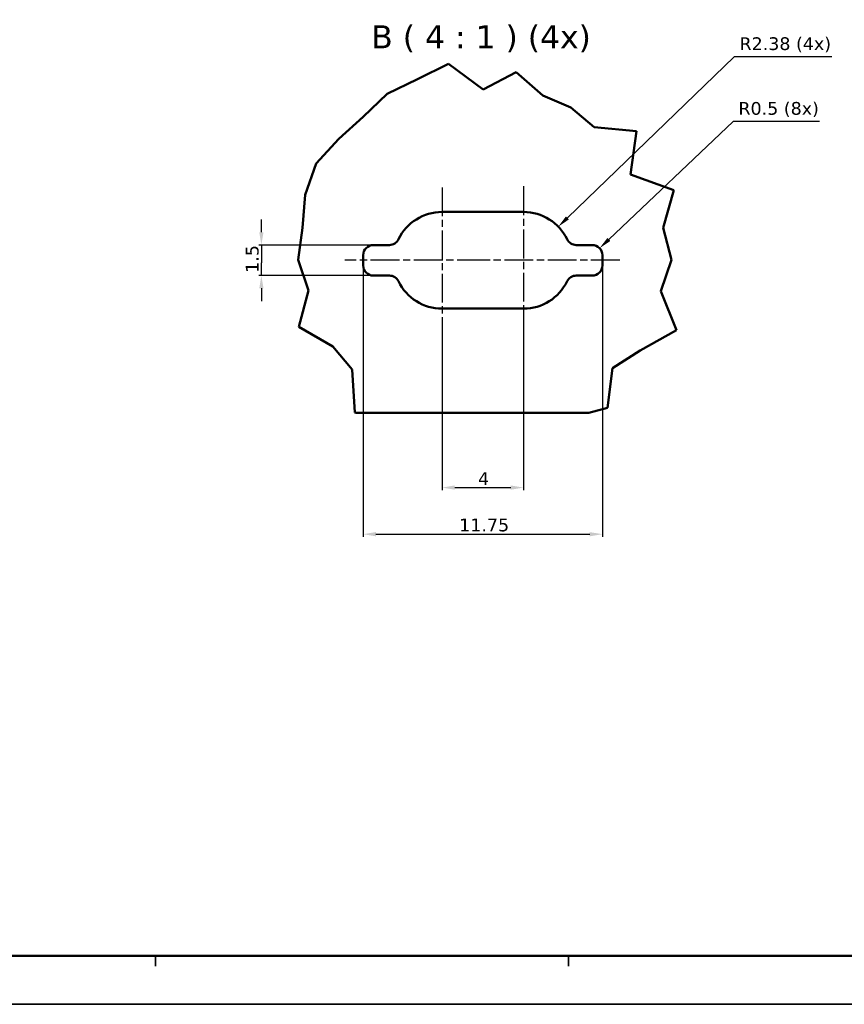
# Model space of a CAD drawing. Header units: millimetres. Extents: x 0 to 841, y 0 to 590.
# Tile 5 of 26: x 237 to 399, y 0 to 194. Entities that reach past the tile are written whole.
import ezdxf

# ---------------------------------------------------------------- set-up
doc = ezdxf.new("R2010")
doc.units = ezdxf.units.MM
doc.linetypes.add('CHAIN', pattern=[0.3543, 0.2362, -0.0295, 0.0591, -0.0295])
doc.linetypes.add('LONG_DASH_DOTTED', pattern=[0.3001, 0.2362, -0.0295, 0.0049, -0.0295])
doc.layers.get('0').update_dxf_attribs({"lineweight": 25})
for name, color, linetype, lineweight in [('Break Lines(ISO)', 7, 'Continuous', 50), ('Center Mark(ISO)', 7, 'LONG_DASH_DOTTED', 25), ('Dimensions(ISO)', 7, 'Continuous', 25), ('Sketch Geometry(ISO)', 7, 'Continuous', 50), ('Symbols(ISO)', 7, 'Continuous', 25), ('Visible Edges(ISO)', 7, 'Continuous', 50)]:
    doc.layers.add(name, color=color, linetype=linetype, lineweight=lineweight)
doc.styles.add('Philips-dimensions', font='verdana.ttf')
doc.styles.add('Philips-tekstBigText', font='verdana.ttf')
doc.dimstyles.new('Philips-Oss', dxfattribs={"dimtxt": 2.5, "dimasz": 2.5, "dimexe": 0.5, "dimexo": 0, "dimgap": 0.5, "dimtad": 1, "dimtoh": 1, "dimrnd": 1e-08, "dimdsep": 46, "dimtxsty": 'Philips-dimensions', "dimcen": 0.09, "dimdle": 10, "dimclrd": 7, "dimclre": 7, "dimclrt": 7, "dimazin": 2, "dimtfac": 1, "dimtmove": 0, "dimatfit": 3, "dimfxl": 1, "dimtolj": 1, "dimlwd": 25, "dimlwe": 25, "dimarcsym": 0})

# ---------------------------------------------------------------- blocks, each defined once
blk = doc.blocks.new('Borders A1')
at = {"layer": 'Sketch Geometry(ISO)', "color": 1, "linetype": 'Continuous', "lineweight": 50, "true_color": 0xff0000}
blk.add_line((20, 10), (831, 10), dxfattribs=at)
at = {"layer": 'Sketch Geometry(ISO)', "color": 7, "linetype": 'Continuous', "lineweight": 35}
for p, q in [((263.3, 8), (263.3, 10)), ((344.4, 8), (344.4, 10)), ((0.5, 0.5), (840.5, 0.5))]:
    blk.add_line(p, q, dxfattribs=at)
blk = doc.blocks.new('*D41')
at = {"layer": 'Defpoints', "color": 0, "linetype": 'Continuous', "transparency": 16777216}
for p in [(342.41, 153.34), (335.58, 146.73)]:
    blk.add_point(p, dxfattribs=at)
at = {"layer": 'Dimensions(ISO)', "color": 7, "linetype": 'Continuous', "lineweight": 25, "transparency": 16777216}
for p, q in [((376.94, 186.75), (344.21, 155.07)), ((396.13, 186.75), (376.94, 186.75))]:
    blk.add_line(p, q, dxfattribs=at)
at = {"layer": 'Dimensions(ISO)', "color": 7, "linetype": 'Continuous', "transparency": 16777216}
blk.add_solid([(343.92, 155.37), (344.5, 154.77), (342.41, 153.34)], dxfattribs=at)
at = {"layer": 'Dimensions(ISO)', "color": 7, "linetype": 'Continuous', "lineweight": 25, "transparency": 16777216, "insert": (378.01, 190.56), "char_height": 2.5, "attachment_point": 1, "style": 'Philips-dimensions'}
blk.add_mtext('\\A1;\\fVerdana|b0|i0;\\H2.5000;R2.38 (4x)', dxfattribs=at)
blk = doc.blocks.new('*D42')
at = {"layer": 'Defpoints', "color": 0, "linetype": 'Continuous', "transparency": 16777216}
for p in [(350.53, 149.11), (349.08, 147.73)]:
    blk.add_point(p, dxfattribs=at)
at = {"layer": 'Dimensions(ISO)', "color": 7, "linetype": 'Continuous', "lineweight": 25, "transparency": 16777216}
for p, q in [((376.77, 174.04), (352.35, 150.83)), ((393.73, 174.04), (376.77, 174.04))]:
    blk.add_line(p, q, dxfattribs=at)
at = {"layer": 'Dimensions(ISO)', "color": 7, "linetype": 'Continuous', "transparency": 16777216}
blk.add_solid([(352.06, 151.13), (352.63, 150.53), (350.53, 149.11)], dxfattribs=at)
at = {"layer": 'Dimensions(ISO)', "color": 7, "linetype": 'Continuous', "lineweight": 25, "transparency": 16777216, "insert": (377.8, 177.84), "char_height": 2.5, "attachment_point": 1, "style": 'Philips-dimensions'}
blk.add_mtext('\\A1;\\fVerdana|b0|i0;\\H2.5000;R0.5 (8x)', dxfattribs=at)
blk = doc.blocks.new('*D43')
at = {"layer": 'Defpoints', "color": 0, "linetype": 'Continuous', "transparency": 16777216}
for p in [(304.08, 145.73), (351.08, 145.73), (351.08, 92.9)]:
    blk.add_point(p, dxfattribs=at)
at = {"layer": 'Dimensions(ISO)', "color": 7, "linetype": 'Continuous', "lineweight": 25, "transparency": 16777216}
for p, q in [((304.08, 145.73), (304.08, 92.4)), ((351.08, 145.73), (351.08, 92.4)), ((306.58, 92.9), (348.58, 92.9))]:
    blk.add_line(p, q, dxfattribs=at)
at = {"layer": 'Dimensions(ISO)', "color": 7, "linetype": 'Continuous', "transparency": 16777216}
for points in [[(306.58, 93.31), (306.58, 92.48), (304.08, 92.9)], [(348.58, 93.31), (348.58, 92.48), (351.08, 92.9)]]:
    blk.add_solid(points, dxfattribs=at)
at = {"layer": 'Dimensions(ISO)', "color": 7, "linetype": 'Continuous', "lineweight": 25, "transparency": 16777216, "insert": (322.94, 95.96), "char_height": 2.5, "attachment_point": 1, "style": 'Philips-dimensions'}
blk.add_mtext('\\A1;11.75', dxfattribs=at)
blk = doc.blocks.new('*D44')
at = {"layer": 'Defpoints', "color": 0, "linetype": 'Continuous', "transparency": 16777216}
for p in [(306.08, 149.73), (284.08, 143.73), (306.08, 143.73)]:
    blk.add_point(p, dxfattribs=at)
at = {"layer": 'Dimensions(ISO)', "color": 7, "linetype": 'Continuous', "lineweight": 25, "transparency": 16777216}
for p, q in [((284.08, 152.23), (284.08, 154.73)), ((306.08, 149.73), (283.58, 149.73)), ((284.08, 149.73), (284.08, 147.23)), ((284.08, 147.23), (284.08, 146.23)), ((284.08, 143.73), (284.08, 146.23)), ((306.08, 143.73), (283.58, 143.73)), ((284.08, 141.23), (284.08, 138.73))]:
    blk.add_line(p, q, dxfattribs=at)
at = {"layer": 'Dimensions(ISO)', "color": 7, "linetype": 'Continuous', "transparency": 16777216}
for points in [[(283.67, 152.23), (284.5, 152.23), (284.08, 149.73)], [(283.67, 141.23), (284.5, 141.23), (284.08, 143.73)]]:
    blk.add_solid(points, dxfattribs=at)
at = {"layer": 'Dimensions(ISO)', "color": 7, "linetype": 'Continuous', "lineweight": 25, "transparency": 16777216, "insert": (281.02, 144.27), "char_height": 2.5, "attachment_point": 1, "rotation": 90, "style": 'Philips-dimensions'}
blk.add_mtext('\\A1;1.5', dxfattribs=at)
blk = doc.blocks.new('*D45')
at = {"layer": 'Defpoints', "color": 0, "linetype": 'Continuous', "transparency": 16777216}
for p in [(335.58, 137.23), (319.58, 133.44), (335.58, 102.06)]:
    blk.add_point(p, dxfattribs=at)
at = {"layer": 'Dimensions(ISO)', "color": 7, "linetype": 'Continuous', "lineweight": 25, "transparency": 16777216}
for p, q in [((335.58, 137.23), (335.58, 101.56)), ((319.58, 133.44), (319.58, 101.56)), ((322.08, 102.06), (333.08, 102.06))]:
    blk.add_line(p, q, dxfattribs=at)
at = {"layer": 'Dimensions(ISO)', "color": 7, "linetype": 'Continuous', "transparency": 16777216}
for points in [[(322.08, 102.48), (322.08, 101.65), (319.58, 102.06)], [(333.08, 102.48), (333.08, 101.65), (335.58, 102.06)]]:
    blk.add_solid(points, dxfattribs=at)
at = {"layer": 'Dimensions(ISO)', "color": 7, "linetype": 'Continuous', "lineweight": 25, "transparency": 16777216, "insert": (326.64, 105.06), "char_height": 2.5, "attachment_point": 1, "style": 'Philips-dimensions'}
blk.add_mtext('\\A1;4', dxfattribs=at)

msp = doc.modelspace()

# ---------------------------------------------------------------- linework, layer by layer
at = {"layer": 'Break Lines(ISO)'}
for p, q in [((314.737, 182.31), (320.855, 185.353)), ((320.855, 185.353), (327.644, 180.286)), ((308.821, 179.452), (314.737, 182.31)), ((327.644, 180.286), (334.14, 183.693)), ((334.14, 183.693), (339.381, 179.097)), ((304.093, 174.917), (308.821, 179.452)), ((339.381, 179.097), (344.904, 176.746)), ((344.904, 176.746), (349.48, 172.874)), ((299.329, 170.609), (304.093, 174.917)), ((349.48, 172.874), (357.784, 172.141)), ((294.861, 165.778), (299.329, 170.609)), ((357.784, 172.141), (356.625, 163.583)), ((292.682, 159.575), (294.861, 165.778)), ((356.625, 163.583), (365.134, 160.496)), ((292.161, 153.107), (292.682, 159.575)), ((365.134, 160.496), (363.007, 153.086)), ((291.296, 146.85), (292.161, 153.107)), ((363.007, 153.086), (364.658, 146.85)), ((293.347, 140.803), (291.296, 146.85)), ((364.658, 146.85), (362.546, 140.696)), ((291.448, 133.676), (293.347, 140.803)), ((362.546, 140.696), (365.646, 133.019)), ((298.103, 129.795), (291.448, 133.676)), ((365.646, 133.019), (358.514, 129.028)), ((301.919, 125.265), (298.103, 129.795)), ((358.514, 129.028), (353.076, 125.51)), ((302.433, 116.805), (301.919, 125.265)), ((353.076, 125.51), (352.079, 117.73)), ((302.69, 116.728), (302.433, 116.805)), ((352.079, 117.73), (348.397, 116.728))]:
    msp.add_line(p, q, dxfattribs=at)
at = {"layer": 'Center Mark(ISO)', "linetype": 'CHAIN', "ltscale": 23.990969}
for p, q in [((319.584, 161.072), (319.584, 133.44)), ((335.584, 161.278), (335.584, 134.728)), ((328.206, 146.728), (300.471, 146.728)), ((354.498, 146.728), (327.794, 146.728))]:
    msp.add_line(p, q, dxfattribs=at)
at = {"layer": 'Visible Edges(ISO)'}
for p, q in [((319.584, 156.229), (335.584, 156.229)), ((306.084, 149.729), (309.228, 149.729)), ((345.94, 149.729), (349.084, 149.729)), ((304.084, 145.728), (304.084, 147.728)), ((351.084, 147.728), (351.084, 145.728)), ((309.228, 143.728), (306.084, 143.728)), ((349.084, 143.728), (345.94, 143.728)), ((335.584, 137.228), (319.584, 137.228)), ((302.69, 116.728), (348.397, 116.728))]:
    msp.add_line(p, q, dxfattribs=at)
for centre, radius, start, end in [((319.584, 146.728), 9.5, 90, 154.22826), ((335.584, 146.728), 9.5, 25.77408, 90), ((306.084, 147.728), 2, 90, 180), ((309.228, 151.729), 2, 270, 334.22826), ((345.94, 151.728), 2, 205.75891, 269.99999), ((349.084, 147.728), 2, 0, 90), ((306.084, 145.728), 2, 180, 270), ((349.084, 145.728), 2, 270, 0), ((309.228, 141.728), 2, 25.77142, 89.99999), ((345.94, 141.728), 2, 90.00001, 154.22858), ((319.584, 146.728), 9.5, 205.77415, 269.99998), ((311.074, 142.62), 0.0508, 205.62705, 206.13349), ((335.584, 146.728), 9.5, 269.99998, 334.22585), ((344.093, 142.62), 0.0508, 333.86651, 334.37295)]:
    msp.add_arc(centre, radius, start, end, dxfattribs=at)

# ---------------------------------------------------------------- block references
msp.add_blockref('Borders A1', (0, 0))

# ---------------------------------------------------------------- texts
at = {"layer": 'Symbols(ISO)', "color": 7, "insert": (305.661, 187.594), "char_height": 4.5, "attachment_point": 7, "style": 'Philips-tekstBigText'}
msp.add_mtext('B ( 4 : 1 ) (4x)', dxfattribs=at)

# ---------------------------------------------------------------- dimensions: what is measured, and where the dimension line sits
at = {"layer": 'Dimensions(ISO)', "color": 7, "linetype": 'Continuous', "lineweight": 25}
for center, mpoint, text, picture, middle in [((335.584, 146.728), (342.41, 153.336), '\\fVerdana|b0|i0;\\H2.5000;<> (4x)', '*D41', (387.071, 186.752)), ((349.084, 147.728), (350.534, 149.106), '\\fVerdana|b0|i0;\\H2.5000;<> (8x)', '*D42', (385.766, 174.036))]:
    dim = msp.add_radius_dim(center=center, mpoint=mpoint, text=text, dimstyle='Philips-Oss', override={"dimgap": 0.5, "dimtih": 1, "dimdec": 2, "dimlfac": 0.25, "dimcen": 0, "dimtol": 0, "dimlim": 0, "dimtp": 0, "dimtm": 0, "dimtdec": 2, "dimtofl": 0}, dxfattribs=at)
    dim.commit()
    dim.dimension.update_dxf_attribs({"geometry": picture, "text_midpoint": middle, "dimtype": 164})
for base, p1, p2, angle, override, picture, middle in [((284.084, 143.728), (306.084, 149.729), (306.084, 143.728), 270, {"dimgap": 0.5, "dimtoh": 0, "dimdec": 2, "dimlfac": 0.25, "dimtol": 0, "dimlim": 0, "dimtp": 0, "dimtm": 0, "dimtdec": 2, "dimtofl": 0}, '*D44', (284.084, 146.728)), ((335.584, 102.065), (319.584, 133.44), (335.584, 137.228), 180, {"dimgap": 0.5, "dimtoh": 0, "dimdec": 2, "dimlfac": 0.25, "dimtol": 0, "dimlim": 0, "dimtp": 0, "dimtm": 0, "dimtdec": 2, "dimtofl": 0, "dimatfit": 1}, '*D45', (327.584, 102.065))]:
    dim = msp.add_linear_dim(base=base, p1=p1, p2=p2, angle=angle, dimstyle='Philips-Oss', override=override, dxfattribs=at)
    dim.commit()
    dim.dimension.update_dxf_attribs({"geometry": picture, "text_midpoint": middle, "dimtype": 160})
dim = msp.add_linear_dim(base=(351.084, 92.896), p1=(304.084, 145.728), p2=(351.084, 145.728), dimstyle='Philips-Oss', override={"dimgap": 0.5, "dimtoh": 0, "dimdec": 2, "dimlfac": 0.25, "dimtol": 0, "dimlim": 0, "dimtp": 0, "dimtm": 0, "dimtdec": 2, "dimtofl": 0, "dimatfit": 1}, dxfattribs=at)
dim.commit()
dim.dimension.update_dxf_attribs({"geometry": '*D43', "text_midpoint": (327.584, 92.896), "dimtype": 160})

doc.saveas('drawing.dxf')
